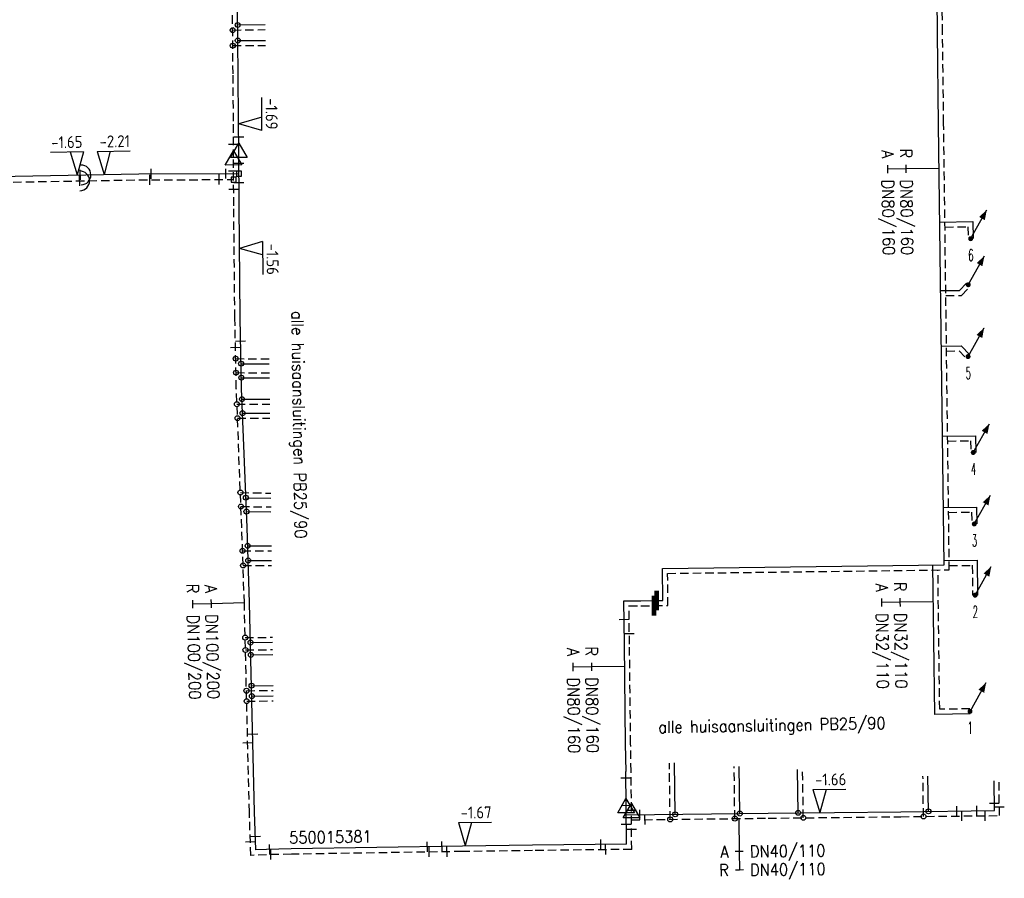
# Model space of a CAD drawing. Header units: millimetres. Extents: x 0 to 118212815, y 0 to 488348790.
# Tile 67 of 143: x 117191487 to 117266062, y 484591699 to 484656733. Entities that reach past the tile are written whole.
import ezdxf
from ezdxf.enums import TextEntityAlignment as Align

# ---------------------------------------------------------------- set-up
doc = ezdxf.new("R2010")
doc.units = ezdxf.units.MM
doc.header["$LTSCALE"] = 200
doc.linetypes.add('HIDDEN2', pattern=[4.7625, 3.175, -1.5875])
for name, color, linetype in [('WW-C-AFSLUITER', 7, 'Continuous'), ('WW-C-mof', 7, 'Continuous'), ('WW-C-stijgstrang', 7, 'Continuous'), ('WW-C-tstuk', 7, 'Continuous'), ('WW-C-VERLOOP', 7, 'Continuous'), ('WW-C-zbocht', 7, 'Continuous'), ('WW-I-diam', 7, 'Continuous'), ('WW-I-info', 7, 'Continuous'), ('WW-I-NAP', 7, 'Continuous'), ('WW-L-aanvoer', 3, 'Continuous'), ('WW-L-retour', 3, 'HIDDEN2')]:
    doc.layers.add(name, color=color, linetype=linetype)
doc.styles.add('DIN17', font='ROMANS.SHX', dxfattribs={"width": 0.9})
doc.styles.add('ISOCP', font='ISOCP.SHX')

# ---------------------------------------------------------------- blocks, each defined once
blk = doc.blocks.new('LR-zbocht')
at = {"color": 0, "linetype": 'ByBlock', "lineweight": -2}
blk.add_arc((1.5, 0), 1.5, 90, 270, dxfattribs=at)
blk = doc.blocks.new('LR-VERL')
at = {"color": 0, "linetype": 'ByBlock', "lineweight": -2}
blk.add_lwpolyline([(1.08, 0), (-1.08, -1.25), (-1.08, 1.25)], close=True, dxfattribs=at)
blk = doc.blocks.new('LR-mof')
at = {"color": 0, "linetype": 'ByBlock', "lineweight": -2}
blk.add_line((0, -0.75), (0, 0.75), dxfattribs=at)
blk = doc.blocks.new('LR-tso')
blk.add_lwpolyline([(-0.375, -0.375), (0.375, -0.375), (0.375, 0.375), (-0.375, 0.375)], close=True)
blk = doc.blocks.new('LR-DIAO2')
at = {"color": 0, "lineweight": -3}
blk.add_line((0, 0), (0, -5), dxfattribs=at)
at = {"color": 0, "linetype": 'Continuous', "lineweight": -3}
blk.add_line((0, -5), (0, -7.8), dxfattribs=at)
at = {"color": 0, "lineweight": -3}
for points in [[(0.61, -5), (0, -5), (-0.61, -5)], [(0.61, -7.8), (0, -7.8), (-0.61, -7.8)]]:
    blk.add_lwpolyline(points, dxfattribs=at)
at = {"color": 1, "lineweight": -3, "style": 'DIN17', "width": 0.9}
for tag, p in [('*1', (-1.61, -5)), ('*2', (-1.61, -7.78))]:
    blk.add_attdef(tag, text='', height=1.8, dxfattribs=at).set_placement(p, align=Align.MIDDLE_RIGHT)
for tag, p in [('*11', (1.61, -5)), ('*12', (1.61, -7.8))]:
    blk.add_attdef(tag, text='', height=1.8, dxfattribs=at).set_placement(p, align=Align.MIDDLE_LEFT)
blk = doc.blocks.new('LR-tsb')
blk.add_circle((0, 0), 0.375)
blk = doc.blocks.new('nap1')
at = {"color": 0, "linetype": 'Continuous', "lineweight": -3}
for p, q in [((-1, 3.5), (0, 0)), ((-1, 3.5), (4, 3.5)), ((1, 3.5), (0, 0))]:
    blk.add_line(p, q, dxfattribs=at)
at = {"color": 0, "linetype": 'Continuous', "lineweight": -3, "style": 'ISOCP'}
for tag, p in [('*1', (1.7, 5)), ('*2', (4, 1.5))]:
    blk.add_attdef(tag, text='', height=1.8, dxfattribs=at).set_placement(p, align=Align.MIDDLE)
blk = doc.blocks.new('nap2')
at = {"color": 0, "linetype": 'Continuous', "lineweight": -3}
for p, q in [((1, 3.5), (-4, 3.5)), ((-1, 3.5), (0, 0)), ((1, 3.5), (0, 0))]:
    blk.add_line(p, q, dxfattribs=at)
at = {"color": 0, "linetype": 'Continuous', "lineweight": -3, "style": 'ISOCP'}
for tag, p in [('*1', (-1.5, 5)), ('*2', (-4, 1.5))]:
    blk.add_attdef(tag, text='', height=1.8, dxfattribs=at).set_placement(p, align=Align.MIDDLE)
blk = doc.blocks.new('LR-styg')
at = {"color": 0, "lineweight": -3}
blk.add_line((0, 0), (2.5, 4.33), dxfattribs=at)
at = {"color": 0, "lineweight": -3, "const_width": 0.375}
blk.add_lwpolyline([(-0.19, 0, 1), (0.19, 0, 1)], format="xyb", close=True, dxfattribs=at)
at = {"color": 0, "lineweight": -3}
blk.add_solid([(2.5, 4.33), (1.32, 3.28), (2.18, 2.78)], dxfattribs=at)
at = {"color": 7, "linetype": 'ByBlock', "lineweight": -2, "style": 'DIN17', "width": 0.5}
blk.add_attdef('*1', text='', height=1.8, dxfattribs=at).set_placement((0, -2.5), align=Align.MIDDLE)
blk = doc.blocks.new('LR-AFS')
at = {"color": 0, "lineweight": -3, "const_width": 0.7}
blk.add_lwpolyline([(0, -1.5), (0, 1.5)], dxfattribs=at)
at = {"color": 7, "linetype": 'ByBlock', "lineweight": -2, "style": 'DIN17', "width": 0.9}
blk.add_attdef('*1', text='', height=2.5, dxfattribs=at).set_placement((0, 5), align=Align.MIDDLE)
at = {"color": 0, "linetype": 'ByBlock', "lineweight": -2, "style": 'DIN17', "width": 0.3, "flags": 1}
for tag, p in [('*2', (2.5, 1.5)), ('OCODE', (-7.5, -2.5)), ('NCODE', (-2.5, -2.5)), ('BC', (2.5, -2.5)), ('RK', (7.5, -2.5)), ('ST', (-7.5, -5)), ('VCODE', (-2.5, -5)), ('NIVO', (2.5, -5)), ('IMM', (7.5, -5)), ('FABR', (-7.5, -7.5)), ('TYPE', (-2.5, -7.5)), ('OPBOUW', (2.5, -7.5)), ('BEDIEN', (7.5, -7.5)), ('VERTR', (-7.5, -10)), ('OPBLEN', (-2.5, -10)), ('HULPST', (2.5, -10)), ('VERLSP', (7.5, -10)), ('DEKM', (-7.5, -12.5)), ('PDATUM', (-2.5, -12.5)), ('OPM', (2.5, -12.5)), ('BORD', (7.5, -12.5)), ('BORDL', (-7.5, -15)), ('BORDX', (-2.5, -15)), ('BORDY', (2.5, -15)), ('BORDZ', (7.5, -15))]:
    blk.add_attdef(tag, text='', height=1.8, dxfattribs=at).set_placement(p, align=Align.MIDDLE)
blk = doc.blocks.new('LR-hyp')
at = {"color": 7, "linetype": 'ByBlock', "lineweight": -3, "style": 'DIN17', "width": 0.9}
blk.add_attdef('*1', text='', height=1.8, dxfattribs=at).set_placement((0, 0), align=Align.MIDDLE)
at = {"color": 7, "linetype": 'ByBlock', "lineweight": -2, "style": 'DIN17', "width": 0.9, "flags": 1}
blk.add_attdef('*2', text='', height=1.8, dxfattribs=at).set_placement((0, -5), align=Align.MIDDLE)

msp = doc.modelspace()

# ---------------------------------------------------------------- linework, layer by layer
at = {"layer": 'WW-L-aanvoer'}
for p, q in [((117261002, 484655711), (117260946, 484660167)), ((117208024, 484652623), (117207987, 484657376)), ((117207995, 484656332), (117210086, 484656365)), ((117261090, 484648807), (117261002, 484655711)), ((117208004, 484655151), (117210103, 484655167)), ((117208062, 484649055), (117208024, 484652623)), ((117208062, 484649055), (117208072, 484649055)), ((117208081, 484646834), (117208072, 484649055)), ((117261511, 484615437), (117261090, 484648807)), ((117208099, 484642647), (117208081, 484646834)), ((117189076, 484644852), (117200521, 484645053)), ((117200521, 484645053), (117208089, 484645074)), ((117208183, 484634159), (117208099, 484642647)), ((117261183, 484641404), (117263686, 484641436)), ((117263686, 484641436), (117263703, 484640148)), ((117262659, 484636231), (117263194, 484636789)), ((117261249, 484636213), (117262659, 484636231)), ((117208295, 484628806), (117208183, 484634159)), ((117261302, 484632007), (117262792, 484632026)), ((117262792, 484632026), (117263453, 484631350)), ((117208256, 484630678), (117210393, 484630670)), ((117208278, 484629618), (117210406, 484629609)), ((117208708, 484618271), (117208295, 484628806)), ((117208327, 484627988), (117210428, 484627997)), ((117208369, 484626928), (117210441, 484626926)), ((117261388, 484625190), (117263887, 484625221)), ((117263887, 484625221), (117263903, 484623953)), ((117208620, 484620528), (117210507, 484620490)), ((117208661, 484619475), (117210520, 484619446)), ((117261456, 484619790), (117263964, 484619821)), ((117263964, 484619821), (117263980, 484618541)), ((117208903, 484612570), (117208708, 484618271)), ((117208756, 484616885), (117210554, 484616889)), ((117208794, 484615775), (117210568, 484615782)), ((117240175, 484615168), (117261511, 484615437)), ((117260794, 484604118), (117260651, 484615427)), ((117261507, 484615759), (117264009, 484615790)), ((117264009, 484615790), (117264043, 484613143)), ((117240205, 484612739), (117240175, 484615168)), ((117209029, 484607222), (117208903, 484612570)), ((117237251, 484612713), (117238538, 484612724)), ((117237293, 484609421), (117237251, 484612713)), ((117238538, 484612724), (117239730, 484612735)), ((117239730, 484612735), (117240205, 484612739)), ((117208974, 484609555), (117210638, 484609577)), ((117237382, 484601895), (117237293, 484609421)), ((117208996, 484608620), (117210648, 484608639)), ((117209283, 484596726), (117209029, 484607222)), ((117209051, 484606290), (117210675, 484606309)), ((117209070, 484605500), (117210684, 484605519)), ((117263466, 484604152), (117260794, 484604118)), ((117237409, 484599785), (117237382, 484601895)), ((117237399, 484599784), (117237409, 484599785)), ((117237412, 484597201), (117237399, 484599784)), ((117241129, 484596546), (117241072, 484600436)), ((117246024, 484596606), (117245981, 484600171)), ((117250453, 484596658), (117250406, 484599929)), ((117260314, 484596770), (117260281, 484599431)), ((117265308, 484596827), (117265296, 484599093)), ((117237438, 484594286), (117237412, 484597201)), ((117258221, 484596746), (117265308, 484596827)), ((117209381, 484593851), (117209283, 484596726)), ((117237423, 484596501), (117248171, 484596632)), ((117248171, 484596632), (117258221, 484596746)), ((117210176, 484593885), (117209381, 484593851)), ((117212061, 484593926), (117210176, 484593885)), ((117225021, 484594131), (117212061, 484593926)), ((117230330, 484594199), (117225021, 484594131)), ((117237438, 484594286), (117230330, 484594199))]:
    msp.add_line(p, q, dxfattribs=at)
at = {"layer": 'WW-L-retour'}
for p, q in [((117261382, 484655749), (117261331, 484659792)), ((117207644, 484652620), (117207607, 484657374)), ((117207618, 484655945), (117210092, 484655985)), ((117261468, 484648912), (117261382, 484655749)), ((117207627, 484654768), (117210106, 484654787)), ((117207682, 484649051), (117207644, 484652620)), ((117207682, 484649051), (117207672, 484649050)), ((117207684, 484646269), (117207672, 484649050)), ((117261896, 484615062), (117261468, 484648912)), ((117207699, 484642644), (117207684, 484646269)), ((117189085, 484644402), (117200525, 484644603)), ((117200525, 484644603), (117207690, 484644623)), ((117207783, 484634153), (117207699, 484642644)), ((117261568, 484641029), (117263311, 484641051)), ((117263311, 484641051), (117263323, 484640144)), ((117262823, 484635853), (117263468, 484636526)), ((117261633, 484635838), (117262823, 484635853)), ((117207895, 484628794), (117207783, 484634153)), ((117261686, 484631632), (117262634, 484631644)), ((117262634, 484631644), (117263181, 484631084)), ((117207848, 484631059), (117210395, 484631050)), ((117207870, 484630000), (117210407, 484629989)), ((117208309, 484618256), (117207895, 484628794)), ((117207942, 484627606), (117210430, 484627617)), ((117207983, 484626548), (117210441, 484626546)), ((117261773, 484624815), (117263512, 484624836)), ((117263512, 484624836), (117263523, 484623949)), ((117208204, 484620916), (117210514, 484620870)), ((117208246, 484619862), (117210526, 484619826)), ((117261841, 484619414), (117263589, 484619436)), ((117263589, 484619436), (117263600, 484618536)), ((117208503, 484612559), (117208309, 484618256)), ((117208369, 484616504), (117210558, 484616509)), ((117208406, 484615394), (117210570, 484615402)), ((117240559, 484614793), (117261896, 484615062)), ((117240590, 484612363), (117240559, 484614793)), ((117261169, 484604503), (117261035, 484615051)), ((117261892, 484615384), (117263634, 484615406)), ((117263634, 484615406), (117263663, 484613138)), ((117208629, 484607212), (117208503, 484612559)), ((117237636, 484612336), (117238543, 484612344)), ((117237673, 484609426), (117237636, 484612336)), ((117238543, 484612337), (117239532, 484612350)), ((117239532, 484612350), (117240590, 484612363)), ((117208565, 484609930), (117210633, 484609957)), ((117208587, 484608995), (117210644, 484609019)), ((117237761, 484601900), (117237673, 484609426)), ((117208884, 484596715), (117208629, 484607212)), ((117208660, 484605906), (117210679, 484605929)), ((117208680, 484605116), (117210689, 484605139)), ((117263462, 484604532), (117261169, 484604503)), ((117237789, 484599787), (117237761, 484601900)), ((117237799, 484599787), (117237789, 484599787)), ((117237820, 484596826), (117237799, 484599787)), ((117240754, 484596161), (117240692, 484600431)), ((117245649, 484596221), (117245601, 484600166)), ((117250839, 484596282), (117250786, 484599934)), ((117259939, 484596385), (117259902, 484599426)), ((117265690, 484596451), (117265676, 484599095)), ((117237841, 484593891), (117237820, 484596826)), ((117208994, 484593434), (117208884, 484596715)), ((117237825, 484596126), (117248176, 484596252)), ((117248176, 484596252), (117258225, 484596366)), ((117258225, 484596366), (117265690, 484596451)), ((117230335, 484593799), (117225027, 484593731)), ((117237841, 484593891), (117230335, 484593799)), ((117210189, 484593485), (117208994, 484593434)), ((117212069, 484593526), (117210189, 484593485)), ((117225027, 484593731), (117212069, 484593526))]:
    msp.add_line(p, q, dxfattribs=at)

# ---------------------------------------------------------------- block references
at = {"layer": 'WW-C-AFSLUITER', "linetype": 'Continuous', "xscale": 499.9999999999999, "yscale": 499.9999999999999, "zscale": 499.9999999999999, "rotation": 0.5154}
for p in [(117239532, 484612353), (117239730, 484612735)]:
    msp.add_blockref('LR-AFS', p, dxfattribs=at)
at = {"layer": 'WW-C-mof'}
for p, xscale, yscale, zscale, rotation in [((117208077, 484647834), 500.0000000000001, 500.0000000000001, 500.0000000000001, 90.23339999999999), ((117207680, 484647269), 500.0000000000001, 500.0000000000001, 500.0000000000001, 90.23339999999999), ((117207688, 484645269), 500.0000000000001, 500.0000000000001, 500.0000000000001, 90.23339999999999), ((117208086, 484645834), 500.0000000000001, 500.0000000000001, 500.0000000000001, 90.23339999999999), ((117237412, 484597201), 499.9999999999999, 499.9999999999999, 499.9999999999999, 90.41249999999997), ((117237820, 484596826), 499.9999999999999, 499.9999999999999, 499.9999999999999, 90.41249999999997)]:
    msp.add_blockref('LR-mof', p, dxfattribs=dict(at, xscale=xscale, yscale=yscale, zscale=zscale, rotation=rotation))
at = {"layer": 'WW-C-mof', "linetype": 'Continuous'}
for p, xscale, yscale, zscale, rotation in [((117196085, 484644975), 500, 500, 500, 1.0072), ((117201448, 484645056), 499.9999999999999, 499.9999999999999, 499.9999999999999, 0.1587), ((117207101, 484645071), 499.9999999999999, 499.9999999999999, 499.9999999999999, 0.1587), ((117196034, 484644524), 500, 500, 500, 1.0072), ((117201354, 484644605), 499.9999999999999, 499.9999999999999, 499.9999999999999, 0.1587), ((117206598, 484644620), 499.9999999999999, 499.9999999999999, 499.9999999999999, 0.1587), ((117207693, 484643900), 500.0000000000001, 500.0000000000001, 500.0000000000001, 270.2334), ((117208091, 484644410), 500.0000000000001, 500.0000000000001, 500.0000000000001, 270.2334), ((117207830, 484631911), 500.0000000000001, 500.0000000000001, 500.0000000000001, 271.2035), ((117208220, 484632394), 500.0000000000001, 500.0000000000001, 500.0000000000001, 271.2035), ((117237269, 484611311), 500.0000000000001, 500.0000000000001, 500.0000000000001, 270.7301), ((117237662, 484610241), 500.0000000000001, 500.0000000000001, 500.0000000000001, 270.7301), ((117209140, 484602628), 499.9999999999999, 499.9999999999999, 499.9999999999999, 271.3914), ((117208756, 484601982), 499.9999999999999, 499.9999999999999, 499.9999999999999, 271.3914), ((117237402, 484599307), 499.9999999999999, 499.9999999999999, 499.9999999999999, 270.4125), ((117238457, 484596513), 500, 500, 500, 0.6978), ((117262471, 484596794), 500, 500, 500, 0.6571), ((117262851, 484596419), 500, 500, 500, 0.6571), ((117263987, 484596812), 500, 500, 500, 0.6571), ((117264604, 484596439), 500, 500, 500, 0.6571), ((117265306, 484597385), 500, 500, 500, 270.3032), ((117265687, 484597110), 500, 500, 500, 270.3032), ((117238849, 484596138), 500, 500, 500, 0.6978), ((117237428, 484595801), 499.9999999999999, 499.9999999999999, 499.9999999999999, 270.4125), ((117237830, 484595426), 499.9999999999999, 499.9999999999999, 499.9999999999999, 270.4125), ((117209346, 484594867), 500, 500, 500, 271.9356), ((117235498, 484594262), 500, 500, 500, 0.6978), ((117208959, 484594485), 500, 500, 500, 271.9356), ((117210419, 484593890), 500.0000000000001, 500.0000000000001, 500.0000000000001, 1.2627), ((117210505, 484593492), 500.0000000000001, 500.0000000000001, 500.0000000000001, 1.2627), ((117222366, 484594089), 500.0000000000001, 500.0000000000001, 500.0000000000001, 0.9034000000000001), ((117222506, 484593691), 500.0000000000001, 500.0000000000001, 500.0000000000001, 0.9034000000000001), ((117223474, 484594106), 500.0000000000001, 500.0000000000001, 500.0000000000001, 0.9034000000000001), ((117223849, 484593712), 500.0000000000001, 500.0000000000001, 500.0000000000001, 0.9034000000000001), ((117235867, 484593867), 500, 500, 500, 0.6978)]:
    msp.add_blockref('LR-mof', p, dxfattribs=dict(at, xscale=xscale, yscale=yscale, zscale=zscale, rotation=rotation))
at = {"layer": 'WW-C-stijgstrang', "linetype": 'Continuous'}
ref = msp.add_blockref('LR-styg', (117263513, 484640146), dxfattribs=dict(at, xscale=499.9999999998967, yscale=499.9999999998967, zscale=499.9999999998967, rotation=0.7270102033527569))
ref.add_attrib('*1', '6', dxfattribs={"layer": '0', "color": 1, "linetype": 'ByBlock', "lineweight": -2, "height": 900, "rotation": 0.72701, "style": 'DIN17', "width": 0.5}).set_placement((117263529, 484638896), align=Align.MIDDLE)
at = {"layer": 'WW-C-stijgstrang', "linetype": 'Continuous', "xscale": 499.9999999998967, "yscale": 499.9999999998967, "zscale": 499.9999999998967, "rotation": 0.7270102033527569}
msp.add_blockref('LR-styg', (117263331, 484636657), dxfattribs=at)
at = {"layer": 'WW-C-stijgstrang', "linetype": 'Continuous'}
ref = msp.add_blockref('LR-styg', (117263317, 484631217), dxfattribs=dict(at, xscale=499.9999999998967, yscale=499.9999999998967, zscale=499.9999999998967, rotation=0.7270102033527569))
ref.add_attrib('*1', '5', dxfattribs={"layer": '0', "color": 1, "linetype": 'ByBlock', "lineweight": -2, "height": 900, "rotation": 0.72701, "style": 'DIN17', "width": 0.5}).set_placement((117263332, 484629967), align=Align.MIDDLE)
ref = msp.add_blockref('LR-styg', (117263713, 484623951), dxfattribs=dict(at, xscale=499.9999999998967, yscale=499.9999999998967, zscale=499.9999999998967, rotation=0.7270102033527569))
ref.add_attrib('*1', '4', dxfattribs={"layer": '0', "color": 1, "linetype": 'ByBlock', "lineweight": -2, "height": 900, "rotation": 0.72701, "style": 'DIN17', "width": 0.5}).set_placement((117263729, 484622701), align=Align.MIDDLE)
ref = msp.add_blockref('LR-styg', (117263790, 484618538), dxfattribs=dict(at, xscale=499.9999999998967, yscale=499.9999999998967, zscale=499.9999999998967, rotation=0.7270102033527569))
ref.add_attrib('*1', '3', dxfattribs={"layer": '0', "color": 1, "linetype": 'ByBlock', "lineweight": -2, "height": 900, "rotation": 0.72701, "style": 'DIN17', "width": 0.5}).set_placement((117263806, 484617288), align=Align.MIDDLE)
ref = msp.add_blockref('LR-styg', (117263853, 484613141), dxfattribs=dict(at, xscale=499.9999999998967, yscale=499.9999999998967, zscale=499.9999999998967, rotation=0.7270102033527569))
ref.add_attrib('*1', '2', dxfattribs={"layer": '0', "color": 1, "linetype": 'ByBlock', "lineweight": -2, "height": 900, "rotation": 0.72701, "style": 'DIN17', "width": 0.5}).set_placement((117263869, 484611891), align=Align.MIDDLE)
ref = msp.add_blockref('LR-styg', (117263464, 484604342), dxfattribs=dict(at, xscale=499.9999999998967, yscale=499.9999999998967, zscale=499.9999999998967, rotation=0.7270102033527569))
ref.add_attrib('*1', '1', dxfattribs={"layer": '0', "color": 1, "linetype": 'ByBlock', "lineweight": -2, "height": 900, "rotation": 0.72701, "style": 'DIN17', "width": 0.5}).set_placement((117263480, 484603092), align=Align.MIDDLE)
at = {"layer": 'WW-C-tstuk', "linetype": 'Continuous'}
for name, p, xscale, yscale, zscale, rotation in [('LR-tsb', (117207995, 484656332), 500, 500, 500, 0.9279000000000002), ('LR-tsb', (117207618, 484655945), 500, 500, 500, 0.9279000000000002), ('LR-tsb', (117207627, 484654768), 500, 500, 500, 0.4456999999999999), ('LR-tsb', (117208004, 484655151), 500, 500, 500, 0.4456999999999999), ('LR-tso', (117208089, 484645074), 500.0000000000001, 500.0000000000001, 500.0000000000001, 270.2334000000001), ('LR-tso', (117207690, 484644623), 500.0000000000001, 500.0000000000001, 500.0000000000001, 270.2334000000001), ('LR-tsb', (117207848, 484631059), 500, 500, 500, 359.7914999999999), ('LR-tsb', (117208256, 484630678), 500, 500, 500, 359.7914999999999), ('LR-tsb', (117207870, 484630000), 500.0000000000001, 500.0000000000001, 500.0000000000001, 359.7684), ('LR-tsb', (117208278, 484629618), 500.0000000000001, 500.0000000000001, 500.0000000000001, 359.7684), ('LR-tsb', (117208327, 484627988), 500.0000000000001, 500.0000000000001, 500.0000000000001, 0.2471), ('LR-tsb', (117207942, 484627606), 500.0000000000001, 500.0000000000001, 500.0000000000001, 0.2471), ('LR-tsb', (117207983, 484626548), 499.9999999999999, 499.9999999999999, 499.9999999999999, 359.9626), ('LR-tsb', (117208369, 484626928), 499.9999999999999, 499.9999999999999, 499.9999999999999, 359.9626), ('LR-tsb', (117208204, 484620916), 499.9999999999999, 499.9999999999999, 499.9999999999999, 358.8573), ('LR-tsb', (117208620, 484620528), 499.9999999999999, 499.9999999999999, 499.9999999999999, 358.8573), ('LR-tsb', (117208246, 484619862), 500, 500, 500, 359.0957000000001), ('LR-tsb', (117208661, 484619475), 500, 500, 500, 359.0957000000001), ('LR-tsb', (117208756, 484616885), 499.9999999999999, 499.9999999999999, 499.9999999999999, 0.1125), ('LR-tsb', (117208369, 484616504), 499.9999999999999, 499.9999999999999, 499.9999999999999, 0.1125), ('LR-tsb', (117208406, 484615394), 500.0000000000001, 500.0000000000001, 500.0000000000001, 0.2024), ('LR-tsb', (117208794, 484615775), 500.0000000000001, 500.0000000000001, 500.0000000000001, 0.2024), ('LR-tsb', (117208565, 484609930), 499.9999999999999, 499.9999999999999, 499.9999999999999, 0.7571000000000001), ('LR-tsb', (117208974, 484609555), 499.9999999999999, 499.9999999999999, 499.9999999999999, 0.7571000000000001), ('LR-tsb', (117208587, 484608995), 499.9999999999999, 499.9999999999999, 499.9999999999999, 0.6557000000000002), ('LR-tsb', (117208996, 484608620), 499.9999999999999, 499.9999999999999, 499.9999999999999, 0.6557000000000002), ('LR-tsb', (117209051, 484606290), 499.9999999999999, 499.9999999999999, 499.9999999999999, 0.6557000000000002), ('LR-tsb', (117208660, 484605906), 499.9999999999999, 499.9999999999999, 499.9999999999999, 0.6557000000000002), ('LR-tsb', (117208680, 484605116), 499.9999999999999, 499.9999999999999, 499.9999999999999, 0.6557000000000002), ('LR-tsb', (117209070, 484605500), 499.9999999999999, 499.9999999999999, 499.9999999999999, 0.6557000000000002), ('LR-tsb', (117246024, 484596606), 500, 500, 500, 90.69779999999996), ('LR-tsb', (117250453, 484596658), 500, 500, 500, 90.83380000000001), ('LR-tsb', (117260314, 484596770), 500, 500, 500, 90.69779999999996), ('LR-tsb', (117240754, 484596161), 500, 500, 500, 90.83380000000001), ('LR-tsb', (117241129, 484596546), 500, 500, 500, 90.83380000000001), ('LR-tsb', (117245649, 484596221), 500, 500, 500, 90.69779999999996), ('LR-tsb', (117250839, 484596282), 500, 500, 500, 90.83380000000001), ('LR-tsb', (117259939, 484596385), 500, 500, 500, 90.69779999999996)]:
    msp.add_blockref(name, p, dxfattribs=dict(at, xscale=xscale, yscale=yscale, zscale=zscale, rotation=rotation))
at = {"layer": 'WW-C-VERLOOP', "linetype": 'Continuous'}
for p, xscale, yscale, zscale, rotation in [((117207684, 484646269), 500.0000000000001, 500.0000000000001, 500.0000000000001, 90.23339999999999), ((117208081, 484646834), 500.0000000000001, 500.0000000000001, 500.0000000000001, 90.23339999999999), ((117237412, 484597201), 499.9999999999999, 499.9999999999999, 499.9999999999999, 90.41249999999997), ((117237820, 484596826), 499.9999999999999, 499.9999999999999, 499.9999999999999, 90.41249999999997)]:
    msp.add_blockref('LR-VERL', p, dxfattribs=dict(at, xscale=xscale, yscale=yscale, zscale=zscale, rotation=rotation))
at = {"layer": 'WW-C-zbocht', "linetype": 'Continuous', "xscale": 500, "yscale": 500, "zscale": 500, "rotation": 181.0072}
for p in [(117196781, 484644537), (117196880, 484644989)]:
    msp.add_blockref('LR-zbocht', p, dxfattribs=at)
at = {"layer": 'WW-I-diam', "linetype": 'Continuous'}
for p, xscale, yscale, zscale, rotation, values in [((117261132, 484645465), 500, 500, 500, 270.7236266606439, {'*1': 'R', '*11': 'DN80/160', '*2': 'A', '*12': 'DN80/160'}), ((117208503, 484612559), 500.0000000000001, 500.0000000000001, 500.0000000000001, 271.3417396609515, {'*1': 'A', '*11': 'DN100/200', '*2': 'R', '*12': 'DN100/200'}), ((117260686, 484612635), 500, 500, 500, 270.723626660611, {'*1': 'R', '*11': 'DN32/110', '*2': 'A', '*12': 'DN32/110'}), ((117237312, 484607750), 500, 500, 500, 270.6756284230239, {'*1': 'R', '*11': 'DN80/160', '*2': 'A', '*12': 'DN80/160'}), ((117245952, 484596225), 500.0000000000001, 500.0000000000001, 500.0000000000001, 0.6978168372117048, {'*1': 'A', '*11': 'DN40/110', '*2': 'R', '*12': 'DN40/110'})]:
    msp.add_blockref('LR-DIAO2', p, dxfattribs=dict(at, xscale=xscale, yscale=yscale, zscale=zscale, rotation=rotation)).add_auto_attribs(values)
at = {"layer": 'WW-I-info', "linetype": 'Continuous', "xscale": 500, "yscale": 500, "zscale": 500, "rotation": 0.9034021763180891}
msp.add_blockref('LR-hyp', (117215019, 484594827), dxfattribs=at).add_auto_attribs({'*1': '550015381'})
at = {"layer": 'WW-I-NAP', "linetype": 'Continuous', "lineweight": -3}
ref = msp.add_blockref('nap2', (117208073, 484648840), dxfattribs=dict(at, xscale=500.0000000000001, yscale=500.0000000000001, zscale=500.0000000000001, rotation=270.2334342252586))
ref.add_attrib('*1', '-1.69', dxfattribs={"layer": '0', "color": 1, "linetype": 'Continuous', "lineweight": -3, "height": 900, "rotation": 270.23343, "style": 'ISOCP'}).set_placement((117210570, 484649601), align=Align.MIDDLE)
ref = msp.add_blockref('nap2', (117195853, 484644971), dxfattribs=dict(at, xscale=500, yscale=500, zscale=500, rotation=1.007227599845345))
ref.add_attrib('*1', '-1.65', dxfattribs={"layer": '0', "color": 1, "linetype": 'Continuous', "lineweight": -3, "height": 900, "rotation": 1.00723, "style": 'ISOCP'}).set_placement((117195059, 484647458), align=Align.MIDDLE)
ref = msp.add_blockref('nap1', (117197882, 484645007), dxfattribs=dict(at, xscale=500.0000000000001, yscale=500.0000000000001, zscale=500.0000000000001, rotation=1.007227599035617))
ref.add_attrib('*1', '-2.21', dxfattribs={"layer": '0', "color": 1, "linetype": 'Continuous', "lineweight": -3, "height": 900, "rotation": 1.00723, "style": 'ISOCP'}).set_placement((117198688, 484647521), align=Align.MIDDLE)
ref = msp.add_blockref('nap1', (117208131, 484639413), dxfattribs=dict(at, xscale=500.0000000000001, yscale=500.0000000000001, zscale=500.0000000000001, rotation=270.5686102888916))
ref.add_attrib('*1', '-1.56', dxfattribs={"layer": '0', "color": 1, "linetype": 'Continuous', "lineweight": -3, "height": 900, "rotation": 270.56861, "style": 'ISOCP'}).set_placement((117210639, 484638588), align=Align.MIDDLE)
ref = msp.add_blockref('nap1', (117252090, 484596676), dxfattribs=dict(at, xscale=500, yscale=500, zscale=500, rotation=0.6486505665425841))
ref.add_attrib('*1', '-1.66', dxfattribs={"layer": '0', "color": 1, "linetype": 'Continuous', "lineweight": -3, "height": 900, "rotation": 0.64865, "style": 'ISOCP'}).set_placement((117252912, 484599186), align=Align.MIDDLE)
ref = msp.add_blockref('nap1', (117225238, 484594176), dxfattribs=dict(at, xscale=500, yscale=500, zscale=500, rotation=0.7412215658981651))
ref.add_attrib('*1', '-1.67', dxfattribs={"layer": '0', "color": 1, "linetype": 'Continuous', "lineweight": -3, "height": 900, "rotation": 0.74122, "style": 'ISOCP'}).set_placement((117226056, 484596687), align=Align.MIDDLE)

# ---------------------------------------------------------------- texts
at = {"layer": 'WW-I-info', "style": 'DIN17', "width": 0.9}
for rotation, p in [(270.87662, (117212071, 484634649)), (1.05239, (117239861, 484602697))]:
    msp.add_text('alle huisaansluitingen PB25/90', height=900, rotation=rotation, dxfattribs=at).set_placement(p)

doc.saveas('drawing.dxf')
